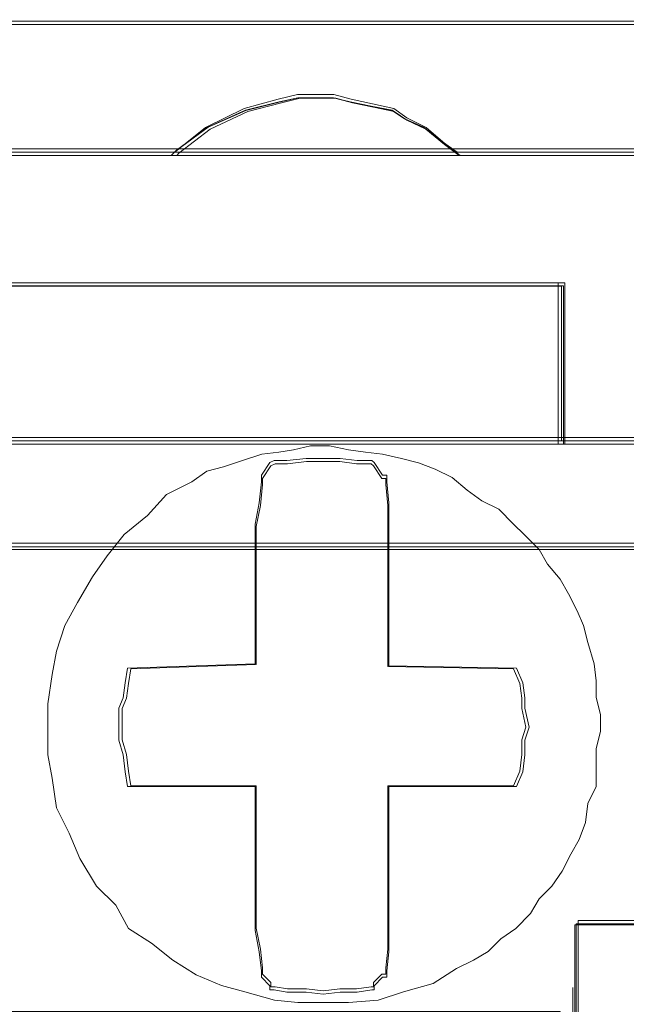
# Model space of a CAD drawing. Header units: millimetres. Extents: x -1290 to 1795, y -4192 to -1311.
# Tile 137 of 256: x 582.83 to 584.22, y -3302.43 to -3300.16. Entities that reach past the tile are written whole.
import ezdxf

# ---------------------------------------------------------------- set-up
doc = ezdxf.new("R2010")
doc.units = ezdxf.units.MM
doc.layers.add('$EL_istn', color=7, linetype='Continuous', lineweight=15)
doc.layers.add('Aparatura', color=7, linetype='Continuous', lineweight=13)
doc.styles.get("Standard").update_dxf_attribs({"font": 'ARIALN.TTF', "width": 0.8})
doc.dimstyles.new('100', dxfattribs={"dimtxt": 15, "dimasz": 10, "dimexe": 1.25, "dimexo": 0.625, "dimtad": 1, "dimdec": 0, "dimtxsty": 'Standard', "dimblk": 'OBLIQUE', "dimcen": 2.5, "dimadec": 0, "dimazin": 0, "dimtfac": 1, "dimtdec": 0, "dimtmove": 0, "dimatfit": 3, "dimldrblk": 'NONE', "dimfxl": 1, "dimarcsym": 0})

# ---------------------------------------------------------------- blocks, each defined once
blk = doc.blocks.new('_Oblique')
at = {"color": 0, "linetype": 'ByBlock', "lineweight": -2}
blk.add_line((-0.5, -0.5), (0.5, 0.5), dxfattribs=at)
blk = doc.blocks.new('*D43')
at = {"layer": '$EL_istn', "color": 0, "linetype": 'Continuous', "lineweight": -2, "ltscale": 0.1}
for p, q in [((605.2914, -3294.7164), (605.2914, -3319.5177)), ((518.0914, -3296.8148), (518.0914, -3319.5177)), ((518.0914, -3318.2677), (605.2914, -3318.2677))]:
    blk.add_line(p, q, dxfattribs=at)
at = {"layer": 'Defpoints', "color": 0}
for p in [(605.2914, -3294.0914), (518.0914, -3296.1898), (605.2914, -3318.2677)]:
    blk.add_point(p, dxfattribs=at)
at = {"layer": '$EL_istn', "color": 0, "linetype": 'ByBlock', "lineweight": -2, "xscale": 5, "yscale": 5, "zscale": 5, "rotation": 180}
blk.add_blockref('_Oblique', (518.0914, -3318.2677), dxfattribs=at)
at = {"layer": '$EL_istn', "color": 0, "linetype": 'ByBlock', "lineweight": -2, "xscale": 5, "yscale": 5, "zscale": 5}
blk.add_blockref('_Oblique', (605.2914, -3318.2677), dxfattribs=at)
at = {"layer": '$EL_istn', "color": 0, "lineweight": 5, "insert": (561.6914, -3313.5581), "char_height": 8, "attachment_point": 5}
blk.add_mtext('436', dxfattribs=at)
blk = doc.blocks.new('_None')

msp = doc.modelspace()

# ---------------------------------------------------------------- linework, layer by layer
at = {"layer": 'Aparatura', "lineweight": 13}
for points in [[(561.7986, -3300.1643), (596.0784, -3300.1643), (561.7986, -3300.1643)], [(583.8417, -3300.4732), (583.8072, -3300.4462), (583.7628, -3300.4084), (583.7185, -3300.3868), (583.6889, -3300.3652), (583.6396, -3300.3544), (583.5903, -3300.3436), (583.5509, -3300.3328), (583.5114, -3300.3328), (583.4671, -3300.3328), (583.4227, -3300.3436), (583.3439, -3300.3652), (583.2551, -3300.4084), (583.1812, -3300.4678), (583.1763, -3300.4732), (583.8417, -3300.4732)], [(583.8072, -3300.4462), (583.7628, -3300.4084), (583.7185, -3300.3868), (583.6889, -3300.3652), (583.6396, -3300.3544), (583.5903, -3300.3436), (583.5509, -3300.3328), (583.5114, -3300.3328), (583.4671, -3300.3328), (583.4227, -3300.3436), (583.3439, -3300.3652), (583.2551, -3300.4084), (583.1812, -3300.4678), (583.1763, -3300.4732), (583.8417, -3300.4732), (583.8072, -3300.4462)], [(583.8072, -3300.4462), (583.7628, -3300.4084), (583.7185, -3300.3868), (583.6889, -3300.3652), (583.6396, -3300.3544), (583.5903, -3300.3436), (583.5509, -3300.3328), (583.5114, -3300.3328), (583.4671, -3300.3328), (583.4227, -3300.3436), (583.3439, -3300.3652), (583.2551, -3300.4084), (583.1812, -3300.4678), (583.1763, -3300.4732), (583.8417, -3300.4732), (583.8072, -3300.4462)], [(583.8072, -3300.4462), (583.7628, -3300.4084), (583.7185, -3300.3868), (583.6889, -3300.3652), (583.6396, -3300.3544), (583.5903, -3300.3436), (583.5509, -3300.3328), (583.5114, -3300.3328), (583.4671, -3300.3328), (583.4227, -3300.3436), (583.3439, -3300.3652), (583.2551, -3300.4084), (583.1812, -3300.4678), (583.1763, -3300.4732), (583.8417, -3300.4732), (583.8072, -3300.4462)], [(583.8072, -3300.4462), (583.7628, -3300.4084), (583.7185, -3300.3868), (583.6889, -3300.3652), (583.6396, -3300.3544), (583.5903, -3300.3436), (583.5509, -3300.3328), (583.5114, -3300.3328), (583.4671, -3300.3328), (583.4227, -3300.3436), (583.3439, -3300.3652), (583.2551, -3300.4084), (583.1812, -3300.4678), (583.1763, -3300.4732), (583.8417, -3300.4732), (583.8072, -3300.4462)], [(583.8004, -3300.4416), (583.7571, -3300.4078), (583.7137, -3300.3885), (583.6848, -3300.3692), (583.6366, -3300.3596), (583.5885, -3300.35), (583.5499, -3300.3403), (583.5114, -3300.3403), (583.468, -3300.3403), (583.4247, -3300.35), (583.3476, -3300.3692), (583.2609, -3300.4078), (583.1886, -3300.4609), (583.1838, -3300.4657), (583.8342, -3300.4657), (583.8004, -3300.4416)], [(583.8004, -3300.4416), (583.7571, -3300.4078), (583.7137, -3300.3885), (583.6848, -3300.3692), (583.6366, -3300.3596), (583.5885, -3300.35), (583.5499, -3300.3403), (583.5114, -3300.3403), (583.468, -3300.3403), (583.4247, -3300.35), (583.3476, -3300.3692), (583.2609, -3300.4078), (583.1886, -3300.4609), (583.1838, -3300.4657), (583.8342, -3300.4657), (583.8004, -3300.4416)], [(561.7986, -3300.4578), (597.2576, -3300.4578), (561.7986, -3300.4578)], [(584.0825, -3300.766), (581.5301, -3300.766), (584.0825, -3300.766)], [(581.5301, -3300.766), (581.5301, -3300.8714), (581.5301, -3300.9869), (581.5301, -3301.1375), (584.0825, -3301.1375), (584.0825, -3300.9869), (584.0825, -3300.8714), (584.0825, -3300.766), (581.5301, -3300.766)], [(581.5301, -3300.766), (581.5301, -3300.8714), (581.5301, -3300.9869), (581.5301, -3301.1375), (584.0825, -3301.1375), (584.0825, -3300.9869), (584.0825, -3300.8714), (584.0825, -3300.766), (581.5301, -3300.766)], [(581.5301, -3300.766), (581.5301, -3300.8714), (581.5301, -3300.9869), (581.5301, -3301.1375), (584.0825, -3301.1375), (584.0825, -3300.9869), (584.0825, -3300.8714), (584.0825, -3300.766), (581.5301, -3300.766)], [(581.5301, -3301.1375), (584.0825, -3301.1375), (584.0825, -3300.9869), (584.0825, -3300.8714), (584.0825, -3300.766), (581.5301, -3300.766), (581.5301, -3300.8714), (581.5301, -3300.9869), (581.5301, -3301.1375)], [(584.0825, -3300.766), (583.7539, -3300.766), (584.0825, -3300.766)], [(584.0671, -3300.8824), (584.0671, -3300.766), (584.0671, -3300.8824)], [(581.5376, -3300.7736), (581.5376, -3300.8747), (581.5376, -3300.9855), (581.5376, -3301.13), (584.075, -3301.13), (584.075, -3300.9855), (584.075, -3300.8747), (584.075, -3300.7736), (581.5376, -3300.7736)], [(581.5376, -3301.13), (584.075, -3301.13), (584.075, -3300.9855), (584.075, -3300.8747), (584.075, -3300.7736), (581.5376, -3300.7736), (581.5376, -3300.8747), (581.5376, -3300.9855), (581.5376, -3301.13)], [(584.0671, -3300.9931), (584.0671, -3300.867), (584.0671, -3300.9931)], [(584.0671, -3301.1375), (584.0671, -3300.9776), (584.0671, -3301.1375)], [(582.9656, -3302.091), (582.9412, -3302.0325), (582.912, -3301.9741), (582.9022, -3301.9059), (582.8925, -3301.8523), (582.8925, -3301.789), (582.8925, -3301.7354), (582.9022, -3301.6672), (582.912, -3301.6136), (582.9314, -3301.5551), (582.9607, -3301.5016), (582.9948, -3301.4431), (583.0289, -3301.3944), (583.0679, -3301.3457), (583.1215, -3301.3018), (583.1653, -3301.2531), (583.2238, -3301.2239), (583.2579, -3301.1996), (583.2969, -3301.1898), (583.3407, -3301.1752), (583.3846, -3301.1606), (583.4236, -3301.1557), (583.4577, -3301.1508), (583.4967, -3301.1411), (583.5405, -3301.1411), (583.5844, -3301.1508), (583.6233, -3301.1557), (583.6623, -3301.1606), (583.7062, -3301.1703), (583.7451, -3301.1801), (583.7841, -3301.1947), (583.8231, -3301.2142), (583.8572, -3301.2434), (583.8913, -3301.2677), (583.9303, -3301.2872), (583.9644, -3301.3213), (583.9888, -3301.3457), (584.0229, -3301.3798), (584.0424, -3301.4139), (584.0716, -3301.448), (584.0911, -3301.4821), (584.1106, -3301.521), (584.1252, -3301.5551), (584.1349, -3301.5941), (584.1496, -3301.6428), (584.1544, -3301.6818), (584.1544, -3301.7208), (584.1642, -3301.7597), (584.1642, -3301.7987), (584.1544, -3301.8377), (584.1544, -3301.8864), (584.1544, -3301.9254), (584.1349, -3301.9643), (584.1301, -3302.0082), (584.1155, -3302.0471), (584.096, -3302.0812), (584.0765, -3302.1202), (584.0521, -3302.1543), (584.0229, -3302.1835), (584.0034, -3302.2176), (583.9693, -3302.2517), (583.9352, -3302.2761), (583.9059, -3302.3053), (583.8718, -3302.3248), (583.8329, -3302.3443), (583.7793, -3302.3784), (583.711, -3302.3979), (583.6526, -3302.4173), (583.5844, -3302.4222), (583.5308, -3302.4222), (583.4674, -3302.4222), (583.4138, -3302.4173), (583.3456, -3302.3979), (583.292, -3302.3832), (583.2335, -3302.3589), (583.1799, -3302.3248), (583.1312, -3302.2858), (583.0776, -3302.2517), (583.0484, -3302.1981), (583.0045, -3302.1543), (582.9656, -3302.091)], [(582.9656, -3302.091), (582.9412, -3302.0325), (582.912, -3301.9741), (582.9022, -3301.9059), (582.8925, -3301.8523), (582.8925, -3301.789), (582.8925, -3301.7354), (582.9022, -3301.6672), (582.912, -3301.6136), (582.9314, -3301.5551), (582.9607, -3301.5016), (582.9948, -3301.4431), (583.0289, -3301.3944), (583.0679, -3301.3457), (583.1215, -3301.3018), (583.1653, -3301.2531), (583.2238, -3301.2239), (583.2579, -3301.1996), (583.2969, -3301.1898), (583.3407, -3301.1752), (583.3846, -3301.1606), (583.4236, -3301.1557), (583.4577, -3301.1508), (583.4967, -3301.1411), (583.5405, -3301.1411), (583.5844, -3301.1508), (583.6233, -3301.1557), (583.6623, -3301.1606), (583.7062, -3301.1703), (583.7451, -3301.1801), (583.7841, -3301.1947), (583.8231, -3301.2142), (583.8572, -3301.2434), (583.8913, -3301.2677), (583.9303, -3301.2872), (583.9644, -3301.3213), (583.9888, -3301.3457), (584.0229, -3301.3798), (584.0424, -3301.4139), (584.0716, -3301.448), (584.0911, -3301.4821), (584.1106, -3301.521), (584.1252, -3301.5551), (584.1349, -3301.5941), (584.1496, -3301.6428), (584.1544, -3301.6818), (584.1544, -3301.7208), (584.1642, -3301.7597), (584.1642, -3301.7987), (584.1544, -3301.8377), (584.1544, -3301.8864), (584.1544, -3301.9254), (584.1349, -3301.9643), (584.1301, -3302.0082), (584.1155, -3302.0471), (584.096, -3302.0812), (584.0765, -3302.1202), (584.0521, -3302.1543), (584.0229, -3302.1835), (584.0034, -3302.2176), (583.9693, -3302.2517), (583.9352, -3302.2761), (583.9059, -3302.3053), (583.8718, -3302.3248), (583.8329, -3302.3443), (583.7793, -3302.3784), (583.711, -3302.3979), (583.6526, -3302.4173), (583.5844, -3302.4222), (583.5308, -3302.4222), (583.4674, -3302.4222), (583.4138, -3302.4173), (583.3456, -3302.3979), (583.292, -3302.3832), (583.2335, -3302.3589), (583.1799, -3302.3248), (583.1312, -3302.2858), (583.0776, -3302.2517), (583.0484, -3302.1981), (583.0045, -3302.1543), (582.9656, -3302.091)], [(584.1544, -3301.8864), (584.1544, -3301.9254), (584.1349, -3301.9643), (584.1301, -3302.0082), (584.1155, -3302.0471), (584.096, -3302.0812), (584.0765, -3302.1202), (584.0521, -3302.1543), (584.0229, -3302.1835), (584.0034, -3302.2176), (583.9693, -3302.2517), (583.9352, -3302.2761), (583.9059, -3302.3053), (583.8718, -3302.3248), (583.8329, -3302.3443), (583.7793, -3302.3784), (583.711, -3302.3979), (583.6526, -3302.4173), (583.5844, -3302.4222), (583.5308, -3302.4222), (583.4674, -3302.4222), (583.4138, -3302.4173), (583.3456, -3302.3979), (583.292, -3302.3832), (583.2335, -3302.3589), (583.1799, -3302.3248), (583.1312, -3302.2858), (583.0776, -3302.2517), (583.0484, -3302.1981), (583.0045, -3302.1543), (582.9656, -3302.091), (582.9412, -3302.0325), (582.912, -3301.9741), (582.9022, -3301.9059), (582.8925, -3301.8523), (582.8925, -3301.789), (582.8925, -3301.7354), (582.9022, -3301.6672), (582.912, -3301.6136), (582.9314, -3301.5551), (582.9607, -3301.5016), (582.9948, -3301.4431), (583.0289, -3301.3944), (583.0679, -3301.3457), (583.1215, -3301.3018), (583.1653, -3301.2531), (583.2238, -3301.2239), (583.2579, -3301.1996), (583.2969, -3301.1898), (583.3407, -3301.1752), (583.3846, -3301.1606), (583.4236, -3301.1557), (583.4577, -3301.1508), (583.4967, -3301.1411), (583.5405, -3301.1411), (583.5844, -3301.1508), (583.6233, -3301.1557), (583.6623, -3301.1606), (583.7062, -3301.1703), (583.7451, -3301.1801), (583.7841, -3301.1947), (583.8231, -3301.2142), (583.8572, -3301.2434), (583.8913, -3301.2677), (583.9303, -3301.2872), (583.9644, -3301.3213), (583.9888, -3301.3457), (584.0229, -3301.3798), (584.0424, -3301.4139), (584.0716, -3301.448), (584.0911, -3301.4821), (584.1106, -3301.521), (584.1252, -3301.5551), (584.1349, -3301.5941), (584.1496, -3301.6428), (584.1544, -3301.6818), (584.1544, -3301.7208), (584.1642, -3301.7597), (584.1642, -3301.7987), (584.1544, -3301.8377), (584.1544, -3301.8864)], [(584.1544, -3301.8864), (584.1544, -3301.9254), (584.1349, -3301.9643), (584.1301, -3302.0082), (584.1155, -3302.0471), (584.096, -3302.0812), (584.0765, -3302.1202), (584.0521, -3302.1543), (584.0229, -3302.1835), (584.0034, -3302.2176), (583.9693, -3302.2517), (583.9352, -3302.2761), (583.9059, -3302.3053), (583.8718, -3302.3248), (583.8329, -3302.3443), (583.7793, -3302.3784), (583.711, -3302.3979), (583.6526, -3302.4173), (583.5844, -3302.4222), (583.5308, -3302.4222), (583.4674, -3302.4222), (583.4138, -3302.4173), (583.3456, -3302.3979), (583.292, -3302.3832), (583.2335, -3302.3589), (583.1799, -3302.3248), (583.1312, -3302.2858), (583.0776, -3302.2517), (583.0484, -3302.1981), (583.0045, -3302.1543), (582.9656, -3302.091), (582.9412, -3302.0325), (582.912, -3301.9741), (582.9022, -3301.9059), (582.8925, -3301.8523), (582.8925, -3301.789), (582.8925, -3301.7354), (582.9022, -3301.6672), (582.912, -3301.6136), (582.9314, -3301.5551), (582.9607, -3301.5016), (582.9948, -3301.4431), (583.0289, -3301.3944), (583.0679, -3301.3457), (583.1215, -3301.3018), (583.1653, -3301.2531), (583.2238, -3301.2239), (583.2579, -3301.1996), (583.2969, -3301.1898), (583.3407, -3301.1752), (583.3846, -3301.1606), (583.4236, -3301.1557), (583.4577, -3301.1508), (583.4967, -3301.1411), (583.5405, -3301.1411), (583.5844, -3301.1508), (583.6233, -3301.1557), (583.6623, -3301.1606), (583.7062, -3301.1703), (583.7451, -3301.1801), (583.7841, -3301.1947), (583.8231, -3301.2142), (583.8572, -3301.2434), (583.8913, -3301.2677), (583.9303, -3301.2872), (583.9644, -3301.3213), (583.9888, -3301.3457), (584.0229, -3301.3798), (584.0424, -3301.4139), (584.0716, -3301.448), (584.0911, -3301.4821), (584.1106, -3301.521), (584.1252, -3301.5551), (584.1349, -3301.5941), (584.1496, -3301.6428), (584.1544, -3301.6818), (584.1544, -3301.7208), (584.1642, -3301.7597), (584.1642, -3301.7987), (584.1544, -3301.8377), (584.1544, -3301.8864)], [(584.1155, -3302.0471), (584.1301, -3302.0082), (584.1349, -3301.9643), (584.1544, -3301.9254), (584.1544, -3301.8864), (584.1544, -3301.8377), (584.1642, -3301.7987), (584.1642, -3301.7597), (584.1544, -3301.7208), (584.1544, -3301.6818), (584.1496, -3301.6428), (584.1349, -3301.5941), (584.1252, -3301.5551), (584.1106, -3301.521), (584.0911, -3301.4821), (584.0716, -3301.448), (584.0424, -3301.4139), (584.0229, -3301.3798), (583.9888, -3301.3457), (583.9644, -3301.3213), (583.9303, -3301.2872), (583.8913, -3301.2677), (583.8572, -3301.2434), (583.8231, -3301.2142), (583.7841, -3301.1947), (583.7451, -3301.1801), (583.7062, -3301.1703), (583.6623, -3301.1606), (583.6233, -3301.1557), (583.5844, -3301.1508), (583.5405, -3301.1411), (583.4967, -3301.1411), (583.4577, -3301.1508), (583.4236, -3301.1557), (583.3846, -3301.1606), (583.3407, -3301.1752), (583.2969, -3301.1898), (583.2579, -3301.1996), (583.2238, -3301.2239), (583.1653, -3301.2531), (583.1215, -3301.3018), (583.0679, -3301.3457), (583.0289, -3301.3944), (582.9948, -3301.4431), (582.9607, -3301.5016), (582.9314, -3301.5551), (582.912, -3301.6136), (582.9022, -3301.6672), (582.8925, -3301.7354), (582.8925, -3301.789), (582.8925, -3301.8523), (582.9022, -3301.9059), (582.912, -3301.9741), (582.9412, -3302.0325), (582.9656, -3302.091), (583.0045, -3302.1543), (583.0484, -3302.1981), (583.0776, -3302.2517), (583.1312, -3302.2858), (583.1799, -3302.3248), (583.2335, -3302.3589), (583.292, -3302.3832), (583.3456, -3302.3979), (583.4138, -3302.4173), (583.4674, -3302.4222), (583.5308, -3302.4222), (583.5844, -3302.4222), (583.6526, -3302.4173), (583.711, -3302.3979), (583.7793, -3302.3784), (583.8329, -3302.3443), (583.8718, -3302.3248), (583.9059, -3302.3053), (583.9352, -3302.2761), (583.9693, -3302.2517), (584.0034, -3302.2176), (584.0229, -3302.1835), (584.0521, -3302.1543), (584.0765, -3302.1202), (584.096, -3302.0812), (584.1155, -3302.0471)], [(584.1155, -3302.0471), (584.1301, -3302.0082), (584.1349, -3301.9643), (584.1544, -3301.9254), (584.1544, -3301.8864), (584.1544, -3301.8377), (584.1642, -3301.7987), (584.1642, -3301.7597), (584.1544, -3301.7208), (584.1544, -3301.6818), (584.1496, -3301.6428), (584.1349, -3301.5941), (584.1252, -3301.5551), (584.1106, -3301.521), (584.0911, -3301.4821), (584.0716, -3301.448), (584.0424, -3301.4139), (584.0229, -3301.3798), (583.9888, -3301.3457), (583.9644, -3301.3213), (583.9303, -3301.2872), (583.8913, -3301.2677), (583.8572, -3301.2434), (583.8231, -3301.2142), (583.7841, -3301.1947), (583.7451, -3301.1801), (583.7062, -3301.1703), (583.6623, -3301.1606), (583.6233, -3301.1557), (583.5844, -3301.1508), (583.5405, -3301.1411), (583.4967, -3301.1411), (583.4577, -3301.1508), (583.4236, -3301.1557), (583.3846, -3301.1606), (583.3407, -3301.1752), (583.2969, -3301.1898), (583.2579, -3301.1996), (583.2238, -3301.2239), (583.1653, -3301.2531), (583.1215, -3301.3018), (583.0679, -3301.3457), (583.0289, -3301.3944), (582.9948, -3301.4431), (582.9607, -3301.5016), (582.9314, -3301.5551), (582.912, -3301.6136), (582.9022, -3301.6672), (582.8925, -3301.7354), (582.8925, -3301.789), (582.8925, -3301.8523), (582.9022, -3301.9059), (582.912, -3301.9741), (582.9412, -3302.0325), (582.9656, -3302.091), (583.0045, -3302.1543), (583.0484, -3302.1981), (583.0776, -3302.2517), (583.1312, -3302.2858), (583.1799, -3302.3248), (583.2335, -3302.3589), (583.292, -3302.3832), (583.3456, -3302.3979), (583.4138, -3302.4173), (583.4674, -3302.4222), (583.5308, -3302.4222), (583.5844, -3302.4222), (583.6526, -3302.4173), (583.711, -3302.3979), (583.7793, -3302.3784), (583.8329, -3302.3443), (583.8718, -3302.3248), (583.9059, -3302.3053), (583.9352, -3302.2761), (583.9693, -3302.2517), (584.0034, -3302.2176), (584.0229, -3302.1835), (584.0521, -3302.1543), (584.0765, -3302.1202), (584.096, -3302.0812), (584.1155, -3302.0471)], [(583.0776, -3302.2517), (583.0484, -3302.1981), (583.0045, -3302.1543), (582.9656, -3302.091), (582.9412, -3302.0325), (582.912, -3301.9741), (582.9022, -3301.9059), (582.8925, -3301.8523), (582.8925, -3301.789), (582.8925, -3301.7354), (582.9022, -3301.6672), (582.912, -3301.6136), (582.9314, -3301.5551), (582.9607, -3301.5016), (582.9948, -3301.4431), (583.0289, -3301.3944), (583.0679, -3301.3457), (583.1215, -3301.3018), (583.1653, -3301.2531), (583.2238, -3301.2239), (583.2579, -3301.1996), (583.2969, -3301.1898), (583.3407, -3301.1752), (583.3846, -3301.1606), (583.4236, -3301.1557), (583.4577, -3301.1508), (583.4967, -3301.1411), (583.5405, -3301.1411), (583.5844, -3301.1508), (583.6233, -3301.1557), (583.6623, -3301.1606), (583.7062, -3301.1703), (583.7451, -3301.1801), (583.7841, -3301.1947), (583.8231, -3301.2142), (583.8572, -3301.2434), (583.8913, -3301.2677), (583.9303, -3301.2872), (583.9644, -3301.3213), (583.9888, -3301.3457), (584.0229, -3301.3798), (584.0424, -3301.4139), (584.0716, -3301.448), (584.0911, -3301.4821), (584.1106, -3301.521), (584.1252, -3301.5551), (584.1349, -3301.5941), (584.1496, -3301.6428), (584.1544, -3301.6818), (584.1544, -3301.7208), (584.1642, -3301.7597), (584.1642, -3301.7987), (584.1544, -3301.8377), (584.1544, -3301.8864), (584.1544, -3301.9254), (584.1349, -3301.9643), (584.1301, -3302.0082), (584.1155, -3302.0471), (584.096, -3302.0812), (584.0765, -3302.1202), (584.0521, -3302.1543), (584.0229, -3302.1835), (584.0034, -3302.2176), (583.9693, -3302.2517), (583.9352, -3302.2761), (583.9059, -3302.3053), (583.8718, -3302.3248), (583.8329, -3302.3443), (583.7793, -3302.3784), (583.711, -3302.3979), (583.6526, -3302.4173), (583.5844, -3302.4222), (583.5308, -3302.4222), (583.4674, -3302.4222), (583.4138, -3302.4173), (583.3456, -3302.3979), (583.292, -3302.3832), (583.2335, -3302.3589), (583.1799, -3302.3248), (583.1312, -3302.2858), (583.0776, -3302.2517)], [(583.0705, -3301.6868), (583.0657, -3301.7209), (583.0559, -3301.7453), (583.0559, -3301.7891), (583.0559, -3301.8184), (583.0657, -3301.8525), (583.0705, -3301.8915), (583.0754, -3301.9256), (583.3691, -3301.9256), (583.3691, -3302.257), (583.3789, -3302.3057), (583.3838, -3302.3496), (583.3838, -3302.3642), (583.3838, -3302.3642), (583.4033, -3302.3837), (583.4033, -3302.3934), (583.4131, -3302.3934), (583.4425, -3302.3983), (583.4865, -3302.3983), (583.5257, -3302.4032), (583.5649, -3302.3983), (583.604, -3302.3983), (583.6383, -3302.3934), (583.6432, -3302.3934), (583.6432, -3302.3837), (583.6627, -3302.3642), (583.6725, -3302.3642), (583.6725, -3302.3496), (583.6774, -3302.3057), (583.6774, -3302.257), (583.6774, -3301.9256), (583.9711, -3301.9256), (583.9857, -3301.8915), (583.9906, -3301.8525), (583.9906, -3301.8184), (584.0004, -3301.7891), (583.9906, -3301.7453), (583.9906, -3301.7209), (583.9857, -3301.6868), (583.9711, -3301.6527), (583.6774, -3301.6478), (583.6774, -3301.3213), (583.6774, -3301.2725), (583.6725, -3301.2238), (583.6725, -3301.2092), (583.6627, -3301.2092), (583.6432, -3301.1799), (583.6383, -3301.1751), (583.604, -3301.1751), (583.5649, -3301.1702), (583.5257, -3301.1702), (583.4865, -3301.1702), (583.4425, -3301.1751), (583.4131, -3301.1751), (583.4033, -3301.1799), (583.3838, -3301.2092), (583.3838, -3301.2092), (583.3838, -3301.2238), (583.3789, -3301.2725), (583.3691, -3301.3213), (583.3691, -3301.6429), (583.0754, -3301.6527), (583.0705, -3301.6868)], [(583.0754, -3301.9256), (583.3691, -3301.9256), (583.3691, -3302.257), (583.3789, -3302.3057), (583.3838, -3302.3496), (583.3838, -3302.3642), (583.3838, -3302.3642), (583.4033, -3302.3837), (583.4033, -3302.3934), (583.4131, -3302.3934), (583.4425, -3302.3983), (583.4865, -3302.3983), (583.5257, -3302.4032), (583.5649, -3302.3983), (583.604, -3302.3983), (583.6383, -3302.3934), (583.6432, -3302.3934), (583.6432, -3302.3837), (583.6627, -3302.3642), (583.6725, -3302.3642), (583.6725, -3302.3496), (583.6774, -3302.3057), (583.6774, -3302.257), (583.6774, -3301.9256), (583.9711, -3301.9256), (583.9857, -3301.8915), (583.9906, -3301.8525), (583.9906, -3301.8184), (584.0004, -3301.7891), (583.9906, -3301.7453), (583.9906, -3301.7209), (583.9857, -3301.6868), (583.9711, -3301.6527), (583.6774, -3301.6478), (583.6774, -3301.3213), (583.6774, -3301.2725), (583.6725, -3301.2238), (583.6725, -3301.2092), (583.6627, -3301.2092), (583.6432, -3301.1799), (583.6383, -3301.1751), (583.604, -3301.1751), (583.5649, -3301.1702), (583.5257, -3301.1702), (583.4865, -3301.1702), (583.4425, -3301.1751), (583.4131, -3301.1751), (583.4033, -3301.1799), (583.3838, -3301.2092), (583.3838, -3301.2092), (583.3838, -3301.2238), (583.3789, -3301.2725), (583.3691, -3301.3213), (583.3691, -3301.6429), (583.0754, -3301.6527), (583.0705, -3301.6868), (583.0657, -3301.7209), (583.0559, -3301.7453), (583.0559, -3301.7891), (583.0559, -3301.8184), (583.0657, -3301.8525), (583.0705, -3301.8915), (583.0754, -3301.9256)], [(583.0754, -3301.9256), (583.3691, -3301.9256), (583.3691, -3302.257), (583.3789, -3302.3057), (583.3838, -3302.3496), (583.3838, -3302.3642), (583.3838, -3302.3642), (583.4033, -3302.3837), (583.4033, -3302.3934), (583.4131, -3302.3934), (583.4425, -3302.3983), (583.4865, -3302.3983), (583.5257, -3302.4032), (583.5649, -3302.3983), (583.604, -3302.3983), (583.6383, -3302.3934), (583.6432, -3302.3934), (583.6432, -3302.3837), (583.6627, -3302.3642), (583.6725, -3302.3642), (583.6725, -3302.3496), (583.6774, -3302.3057), (583.6774, -3302.257), (583.6774, -3301.9256), (583.9711, -3301.9256), (583.9857, -3301.8915), (583.9906, -3301.8525), (583.9906, -3301.8184), (584.0004, -3301.7891), (583.9906, -3301.7453), (583.9906, -3301.7209), (583.9857, -3301.6868), (583.9711, -3301.6527), (583.6774, -3301.6478), (583.6774, -3301.3213), (583.6774, -3301.2725), (583.6725, -3301.2238), (583.6725, -3301.2092), (583.6627, -3301.2092), (583.6432, -3301.1799), (583.6383, -3301.1751), (583.604, -3301.1751), (583.5649, -3301.1702), (583.5257, -3301.1702), (583.4865, -3301.1702), (583.4425, -3301.1751), (583.4131, -3301.1751), (583.4033, -3301.1799), (583.3838, -3301.2092), (583.3838, -3301.2092), (583.3838, -3301.2238), (583.3789, -3301.2725), (583.3691, -3301.3213), (583.3691, -3301.6429), (583.0754, -3301.6527), (583.0705, -3301.6868), (583.0657, -3301.7209), (583.0559, -3301.7453), (583.0559, -3301.7891), (583.0559, -3301.8184), (583.0657, -3301.8525), (583.0705, -3301.8915), (583.0754, -3301.9256)], [(583.6774, -3301.9256), (583.6774, -3302.257), (583.6774, -3302.3057), (583.6725, -3302.3496), (583.6725, -3302.3642), (583.6627, -3302.3642), (583.6432, -3302.3837), (583.6432, -3302.3934), (583.6383, -3302.3934), (583.604, -3302.3983), (583.5649, -3302.3983), (583.5257, -3302.4032), (583.4865, -3302.3983), (583.4425, -3302.3983), (583.4131, -3302.3934), (583.4033, -3302.3934), (583.4033, -3302.3837), (583.3838, -3302.3642), (583.3838, -3302.3642), (583.3838, -3302.3496), (583.3789, -3302.3057), (583.3691, -3302.257), (583.3691, -3301.9256), (583.0754, -3301.9256), (583.0705, -3301.8915), (583.0657, -3301.8525), (583.0559, -3301.8184), (583.0559, -3301.7891), (583.0559, -3301.7453), (583.0657, -3301.7209), (583.0705, -3301.6868), (583.0754, -3301.6527), (583.3691, -3301.6429), (583.3691, -3301.3213), (583.3789, -3301.2725), (583.3838, -3301.2238), (583.3838, -3301.2092), (583.3838, -3301.2092), (583.4033, -3301.1799), (583.4131, -3301.1751), (583.4425, -3301.1751), (583.4865, -3301.1702), (583.5257, -3301.1702), (583.5649, -3301.1702), (583.604, -3301.1751), (583.6383, -3301.1751), (583.6432, -3301.1799), (583.6627, -3301.2092), (583.6725, -3301.2092), (583.6725, -3301.2238), (583.6774, -3301.2725), (583.6774, -3301.3213), (583.6774, -3301.6478), (583.9711, -3301.6527), (583.9857, -3301.6868), (583.9906, -3301.7209), (583.9906, -3301.7453), (584.0004, -3301.7891), (583.9906, -3301.8184), (583.9906, -3301.8525), (583.9857, -3301.8915), (583.9711, -3301.9256), (583.6774, -3301.9256)], [(583.6774, -3301.9256), (583.6774, -3302.257), (583.6774, -3302.3057), (583.6725, -3302.3496), (583.6725, -3302.3642), (583.6627, -3302.3642), (583.6432, -3302.3837), (583.6432, -3302.3934), (583.6383, -3302.3934), (583.604, -3302.3983), (583.5649, -3302.3983), (583.5257, -3302.4032), (583.4865, -3302.3983), (583.4425, -3302.3983), (583.4131, -3302.3934), (583.4033, -3302.3934), (583.4033, -3302.3837), (583.3838, -3302.3642), (583.3838, -3302.3642), (583.3838, -3302.3496), (583.3789, -3302.3057), (583.3691, -3302.257), (583.3691, -3301.9256), (583.0754, -3301.9256), (583.0705, -3301.8915), (583.0657, -3301.8525), (583.0559, -3301.8184), (583.0559, -3301.7891), (583.0559, -3301.7453), (583.0657, -3301.7209), (583.0705, -3301.6868), (583.0754, -3301.6527), (583.3691, -3301.6429), (583.3691, -3301.3213), (583.3789, -3301.2725), (583.3838, -3301.2238), (583.3838, -3301.2092), (583.3838, -3301.2092), (583.4033, -3301.1799), (583.4131, -3301.1751), (583.4425, -3301.1751), (583.4865, -3301.1702), (583.5257, -3301.1702), (583.5649, -3301.1702), (583.604, -3301.1751), (583.6383, -3301.1751), (583.6432, -3301.1799), (583.6627, -3301.2092), (583.6725, -3301.2092), (583.6725, -3301.2238), (583.6774, -3301.2725), (583.6774, -3301.3213), (583.6774, -3301.6478), (583.9711, -3301.6527), (583.9857, -3301.6868), (583.9906, -3301.7209), (583.9906, -3301.7453), (584.0004, -3301.7891), (583.9906, -3301.8184), (583.9906, -3301.8525), (583.9857, -3301.8915), (583.9711, -3301.9256), (583.6774, -3301.9256)], [(583.083, -3301.9239), (583.3719, -3301.9239), (583.3719, -3302.2512), (583.3815, -3302.2994), (583.3863, -3302.3427), (583.3863, -3302.3571), (583.3863, -3302.3571), (583.4056, -3302.3764), (583.4056, -3302.386), (583.4152, -3302.386), (583.4441, -3302.3908), (583.4874, -3302.3908), (583.5259, -3302.3956), (583.5644, -3302.3908), (583.6029, -3302.3908), (583.6366, -3302.386), (583.6415, -3302.386), (583.6415, -3302.3764), (583.6607, -3302.3571), (583.6703, -3302.3571), (583.6703, -3302.3427), (583.6752, -3302.2994), (583.6752, -3302.2512), (583.6752, -3301.9239), (583.964, -3301.9239), (583.9785, -3301.8902), (583.9833, -3301.8517), (583.9833, -3301.818), (583.9929, -3301.7891), (583.9833, -3301.7458), (583.9833, -3301.7217), (583.9785, -3301.688), (583.964, -3301.6543), (583.6752, -3301.6495), (583.6752, -3301.327), (583.6752, -3301.2788), (583.6703, -3301.2307), (583.6703, -3301.2163), (583.6607, -3301.2163), (583.6415, -3301.1874), (583.6366, -3301.1826), (583.6029, -3301.1826), (583.5644, -3301.1777), (583.5259, -3301.1777), (583.4874, -3301.1777), (583.4441, -3301.1826), (583.4152, -3301.1826), (583.4056, -3301.1874), (583.3863, -3301.2163), (583.3863, -3301.2163), (583.3863, -3301.2307), (583.3815, -3301.2788), (583.3719, -3301.327), (583.3719, -3301.6447), (583.083, -3301.6543), (583.0782, -3301.688), (583.0734, -3301.7217), (583.0637, -3301.7458), (583.0637, -3301.7891), (583.0637, -3301.818), (583.0734, -3301.8517), (583.0782, -3301.8902), (583.083, -3301.9239)], [(585.4968, -3301.3656), (585.4914, -3301.3656), (561.6131, -3301.3656), (546.7402, -3301.3656), (541.265, -3301.3656), (538.8793, -3301.3656), (538.1539, -3301.3656), (537.8584, -3301.3656), (537.7724, -3301.3656), (537.7402, -3301.3656), (537.7294, -3301.3656), (537.724, -3301.3656), (585.4968, -3301.3656)], [(584.1008, -3302.8073), (584.1008, -3302.3877), (584.1008, -3302.8073)]]:
    msp.add_lwpolyline(points, close=True, dxfattribs=at)
for points in [[(596.0705, -3300.1718), (561.8063, -3300.1718)], [(596.0705, -3300.1718), (561.8063, -3300.1718)], [(596.0784, -3300.1643), (561.8065, -3300.1643)], [(596.0784, -3300.1643), (561.8065, -3300.1643)], [(596.0784, -3300.1643), (561.8065, -3300.1643)], [(596.0784, -3300.1643), (561.8065, -3300.1643)], [(582.4331, -3300.4657), (583.1841, -3300.4657), (583.1889, -3300.4609), (583.2611, -3300.4079), (583.3478, -3300.3693), (583.4248, -3300.3501), (583.4681, -3300.3404), (583.5114, -3300.3404), (583.5499, -3300.3404), (583.5884, -3300.3501), (583.6366, -3300.3597), (583.6847, -3300.3693), (583.7136, -3300.3886), (583.7569, -3300.4079), (583.8003, -3300.4416), (583.8339, -3300.4657), (584.5753, -3300.4657)], [(582.4331, -3300.4657), (583.1841, -3300.4657), (583.1889, -3300.4609), (583.2611, -3300.4079), (583.3478, -3300.3693), (583.4248, -3300.3501), (583.4681, -3300.3404), (583.5114, -3300.3404), (583.5499, -3300.3404), (583.5884, -3300.3501), (583.6366, -3300.3597), (583.6847, -3300.3693), (583.7136, -3300.3886), (583.7569, -3300.4079), (583.8003, -3300.4416), (583.8339, -3300.4657), (584.5753, -3300.4657)], [(582.438, -3300.4732), (583.1891, -3300.4732), (583.1939, -3300.4682), (583.2661, -3300.4125), (583.3528, -3300.3719), (583.4298, -3300.3517), (583.4732, -3300.3415), (583.5165, -3300.3415), (583.555, -3300.3415), (583.5935, -3300.3517), (583.6417, -3300.3618), (583.6898, -3300.3719), (583.7187, -3300.3922), (583.762, -3300.4125), (583.8054, -3300.4479), (583.8391, -3300.4732), (584.5806, -3300.4732)], [(582.438, -3300.4732), (583.1891, -3300.4732), (583.1939, -3300.4682), (583.2661, -3300.4125), (583.3528, -3300.3719), (583.4298, -3300.3517), (583.4732, -3300.3415), (583.5165, -3300.3415), (583.555, -3300.3415), (583.5935, -3300.3517), (583.6417, -3300.3618), (583.6898, -3300.3719), (583.7187, -3300.3922), (583.762, -3300.4125), (583.8054, -3300.4479), (583.8391, -3300.4732), (584.5806, -3300.4732)], [(582.438, -3300.4732), (583.1891, -3300.4732), (583.1939, -3300.4682), (583.2661, -3300.4125), (583.3528, -3300.3719), (583.4298, -3300.3517), (583.4732, -3300.3415), (583.5165, -3300.3415), (583.555, -3300.3415), (583.5935, -3300.3517), (583.6417, -3300.3618), (583.6898, -3300.3719), (583.7187, -3300.3922), (583.762, -3300.4125), (583.8054, -3300.4479), (583.8391, -3300.4732), (584.5806, -3300.4732)], [(582.438, -3300.4732), (583.1891, -3300.4732), (583.1939, -3300.4682), (583.2661, -3300.4125), (583.3528, -3300.3719), (583.4298, -3300.3517), (583.4732, -3300.3415), (583.5165, -3300.3415), (583.555, -3300.3415), (583.5935, -3300.3517), (583.6417, -3300.3618), (583.6898, -3300.3719), (583.7187, -3300.3922), (583.762, -3300.4125), (583.8054, -3300.4479), (583.8391, -3300.4732), (584.5806, -3300.4732)], [(590.1835, -3300.4653), (589.4422, -3300.4653), (588.7779, -3300.4653), (588.0366, -3300.4653), (587.3771, -3300.4653), (586.6358, -3300.4653), (585.9811, -3300.4653), (585.2398, -3300.4653), (584.5755, -3300.4653), (583.8342, -3300.4653), (583.1843, -3300.4653), (582.4334, -3300.4653), (581.7787, -3300.4653), (581.0374, -3300.4653), (580.3827, -3300.4653), (579.6366, -3300.4653), (578.9771, -3300.4653), (578.2358, -3300.4653)], [(590.1835, -3300.4653), (589.4422, -3300.4653), (588.7779, -3300.4653), (588.0366, -3300.4653), (587.3771, -3300.4653), (586.6358, -3300.4653), (585.9811, -3300.4653), (585.2398, -3300.4653), (584.5755, -3300.4653), (583.8342, -3300.4653), (583.1843, -3300.4653), (582.4334, -3300.4653), (581.7787, -3300.4653), (581.0374, -3300.4653), (580.3827, -3300.4653), (579.6366, -3300.4653), (578.9771, -3300.4653), (578.2358, -3300.4653)], [(590.1835, -3300.4653), (589.4422, -3300.4653), (588.7779, -3300.4653), (588.0366, -3300.4653), (587.3771, -3300.4653), (586.6358, -3300.4653), (585.9811, -3300.4653), (585.2398, -3300.4653), (584.5755, -3300.4653), (583.8342, -3300.4653), (583.1843, -3300.4653), (582.4334, -3300.4653), (581.7787, -3300.4653), (581.0374, -3300.4653), (580.3827, -3300.4653), (579.6366, -3300.4653), (578.9771, -3300.4653), (578.2358, -3300.4653)], [(590.1895, -3300.4578), (589.4481, -3300.4578), (588.7836, -3300.4578), (588.0422, -3300.4578), (587.3825, -3300.4578), (586.6411, -3300.4578), (585.9862, -3300.4578), (585.2448, -3300.4578), (584.5803, -3300.4578), (583.8389, -3300.4578), (583.1889, -3300.4578), (582.4378, -3300.4578), (581.783, -3300.4578), (581.0415, -3300.4578), (580.3867, -3300.4578), (579.6404, -3300.4578), (578.9808, -3300.4578), (578.2393, -3300.4578)], [(590.1895, -3300.4578), (589.4481, -3300.4578), (588.7836, -3300.4578), (588.0422, -3300.4578), (587.3825, -3300.4578), (586.6411, -3300.4578), (585.9862, -3300.4578), (585.2448, -3300.4578), (584.5803, -3300.4578), (583.8389, -3300.4578), (583.1889, -3300.4578), (582.4378, -3300.4578), (581.783, -3300.4578), (581.0415, -3300.4578), (580.3867, -3300.4578), (579.6404, -3300.4578), (578.9808, -3300.4578), (578.2393, -3300.4578)], [(590.1895, -3300.4578), (589.4481, -3300.4578), (588.7836, -3300.4578), (588.0422, -3300.4578), (587.3825, -3300.4578), (586.6411, -3300.4578), (585.9862, -3300.4578), (585.2448, -3300.4578), (584.5803, -3300.4578), (583.8389, -3300.4578), (583.1889, -3300.4578), (582.4378, -3300.4578), (581.783, -3300.4578), (581.0415, -3300.4578), (580.3867, -3300.4578), (579.6404, -3300.4578), (578.9808, -3300.4578), (578.2393, -3300.4578)], [(590.1895, -3300.4578), (589.4481, -3300.4578), (588.7836, -3300.4578), (588.0422, -3300.4578), (587.3825, -3300.4578), (586.6411, -3300.4578), (585.9862, -3300.4578), (585.2448, -3300.4578), (584.5803, -3300.4578), (583.8389, -3300.4578), (583.1889, -3300.4578), (582.4378, -3300.4578), (581.783, -3300.4578), (581.0415, -3300.4578), (580.3867, -3300.4578), (579.6404, -3300.4578), (578.9808, -3300.4578), (578.2393, -3300.4578)], [(590.1895, -3300.4578), (589.4481, -3300.4578), (588.7836, -3300.4578), (588.0422, -3300.4578), (587.3825, -3300.4578), (586.6411, -3300.4578), (585.9862, -3300.4578), (585.2448, -3300.4578), (584.5803, -3300.4578), (583.8389, -3300.4578), (583.1889, -3300.4578), (582.4378, -3300.4578), (581.783, -3300.4578), (581.0415, -3300.4578), (580.3867, -3300.4578), (579.6404, -3300.4578), (578.9808, -3300.4578), (578.2393, -3300.4578)], [(590.1895, -3300.4578), (589.4481, -3300.4578), (588.7836, -3300.4578), (588.0422, -3300.4578), (587.3825, -3300.4578), (586.6411, -3300.4578), (585.9862, -3300.4578), (585.2448, -3300.4578), (584.5803, -3300.4578), (583.8389, -3300.4578), (583.1889, -3300.4578), (582.4378, -3300.4578), (581.783, -3300.4578), (581.0415, -3300.4578), (580.3867, -3300.4578), (579.6404, -3300.4578), (578.9808, -3300.4578), (578.2393, -3300.4578)], [(590.1895, -3300.4578), (589.4481, -3300.4578), (588.7836, -3300.4578), (588.0422, -3300.4578), (587.3825, -3300.4578), (586.6411, -3300.4578), (585.9862, -3300.4578), (585.2448, -3300.4578), (584.5803, -3300.4578), (583.8389, -3300.4578), (583.1889, -3300.4578), (582.4378, -3300.4578), (581.783, -3300.4578), (581.0415, -3300.4578), (580.3867, -3300.4578), (579.6404, -3300.4578), (578.9808, -3300.4578), (578.2393, -3300.4578)], [(578.4765, -3301.13), (578.7316, -3301.13), (578.7316, -3300.9855), (578.7316, -3300.8747), (578.7316, -3300.7736), (581.2781, -3300.7736), (581.2781, -3300.8747), (581.2781, -3300.9855), (581.2781, -3301.13), (581.538, -3301.13), (581.538, -3300.9855), (581.538, -3300.8747), (581.538, -3300.7736), (584.0749, -3300.7736), (584.0749, -3300.8747), (584.0749, -3300.9855), (584.0749, -3301.13), (584.3348, -3301.13)], [(578.4765, -3301.13), (578.7316, -3301.13), (578.7316, -3300.9855), (578.7316, -3300.8747), (578.7316, -3300.7736), (581.2781, -3300.7736), (581.2781, -3300.8747), (581.2781, -3300.9855), (581.2781, -3301.13), (581.538, -3301.13), (581.538, -3300.9855), (581.538, -3300.8747), (581.538, -3300.7736), (584.0749, -3300.7736), (584.0749, -3300.8747), (584.0749, -3300.9855), (584.0749, -3301.13), (584.3348, -3301.13)], [(578.4765, -3301.13), (578.7316, -3301.13), (578.7316, -3300.9855), (578.7316, -3300.8747), (578.7316, -3300.7736), (581.2781, -3300.7736), (581.2781, -3300.8747), (581.2781, -3300.9855), (581.2781, -3301.13), (581.538, -3301.13), (581.538, -3300.9855), (581.538, -3300.8747), (581.538, -3300.7736), (584.0749, -3300.7736), (584.0749, -3300.8747), (584.0749, -3300.9855), (584.0749, -3301.13), (584.3348, -3301.13)], [(578.48, -3301.1375), (578.7352, -3301.1375), (578.7352, -3300.9897), (578.7352, -3300.8765), (578.7352, -3300.773), (581.2822, -3300.773), (581.2822, -3300.8765), (581.2822, -3300.9897), (581.2822, -3301.1375), (581.5422, -3301.1375), (581.5422, -3300.9897), (581.5422, -3300.8765), (581.5422, -3300.773), (584.0796, -3300.773), (584.0796, -3300.8765), (584.0796, -3300.9897), (584.0796, -3301.1375), (584.3396, -3301.1375)], [(578.48, -3301.1375), (578.7352, -3301.1375), (578.7352, -3300.9897), (578.7352, -3300.8765), (578.7352, -3300.773), (581.2822, -3300.773), (581.2822, -3300.8765), (581.2822, -3300.9897), (581.2822, -3301.1375), (581.5422, -3301.1375), (581.5422, -3300.9897), (581.5422, -3300.8765), (581.5422, -3300.773), (584.0796, -3300.773), (584.0796, -3300.8765), (584.0796, -3300.9897), (584.0796, -3301.1375), (584.3396, -3301.1375)], [(578.48, -3301.1375), (578.7352, -3301.1375), (578.7352, -3300.9897), (578.7352, -3300.8765), (578.7352, -3300.773), (581.2822, -3300.773), (581.2822, -3300.8765), (581.2822, -3300.9897), (581.2822, -3301.1375), (581.5422, -3301.1375), (581.5422, -3300.9897), (581.5422, -3300.8765), (581.5422, -3300.773), (584.0796, -3300.773), (584.0796, -3300.8765), (584.0796, -3300.9897), (584.0796, -3301.1375), (584.3396, -3301.1375)], [(578.48, -3301.1375), (578.7352, -3301.1375), (578.7352, -3300.9897), (578.7352, -3300.8765), (578.7352, -3300.773), (581.2822, -3300.773), (581.2822, -3300.8765), (581.2822, -3300.9897), (581.2822, -3301.1375), (581.5422, -3301.1375), (581.5422, -3300.9897), (581.5422, -3300.8765), (581.5422, -3300.773), (584.0796, -3300.773), (584.0796, -3300.8765), (584.0796, -3300.9897), (584.0796, -3301.1375), (584.3396, -3301.1375)], [(578.48, -3301.1375), (578.7352, -3301.1375), (578.7352, -3300.9897), (578.7352, -3300.8765), (578.7352, -3300.773), (581.2822, -3300.773), (581.2822, -3300.8765), (581.2822, -3300.9897), (581.2822, -3301.1375), (581.5422, -3301.1375), (581.5422, -3300.9897), (581.5422, -3300.8765), (581.5422, -3300.773), (584.0796, -3300.773), (584.0796, -3300.8765), (584.0796, -3300.9897), (584.0796, -3301.1375), (584.3396, -3301.1375)], [(578.48, -3301.1375), (578.7352, -3301.1375), (578.7352, -3300.9897), (578.7352, -3300.8765), (578.7352, -3300.773), (581.2822, -3300.773), (581.2822, -3300.8765), (581.2822, -3300.9897), (581.2822, -3301.1375), (581.5422, -3301.1375), (581.5422, -3300.9897), (581.5422, -3300.8765), (581.5422, -3300.773), (584.0796, -3300.773), (584.0796, -3300.8765), (584.0796, -3300.9897), (584.0796, -3301.1375), (584.3396, -3301.1375)], [(578.48, -3301.1375), (578.7352, -3301.1375), (578.7352, -3300.9897), (578.7352, -3300.8765), (578.7352, -3300.773), (581.2822, -3300.773), (581.2822, -3300.8765), (581.2822, -3300.9897), (581.2822, -3301.1375), (581.5422, -3301.1375), (581.5422, -3300.9897), (581.5422, -3300.8765), (581.5422, -3300.773), (584.0796, -3300.773), (584.0796, -3300.8765), (584.0796, -3300.9897), (584.0796, -3301.1375), (584.3396, -3301.1375)], [(589.9395, -3301.1221), (589.6793, -3301.1221), (587.1355, -3301.1221), (586.8802, -3301.1221), (584.3315, -3301.1221), (584.0714, -3301.1221), (581.5324, -3301.1221), (581.2722, -3301.1221), (578.7236, -3301.1221), (578.5936, -3301.1221)], [(585.4879, -3301.3656), (561.6131, -3301.3656)], [(585.4829, -3301.3739), (561.6132, -3301.3739)], [(561.6133, -3301.3799), (585.488, -3301.3799)], [(584.3107, -3302.2336), (584.1133, -3302.2336), (584.1133, -3302.3904), (584.1133, -3302.4344), (584.1133, -3302.8018), (584.0796, -3302.8018), (582.9048, -3302.8018), (582.717, -3302.8018), (581.5422, -3302.8018), (581.5085, -3302.8018), (581.5085, -3302.4344), (581.5085, -3302.3904), (581.5085, -3302.2336), (581.3159, -3302.2336)], [(584.3107, -3302.2336), (584.1133, -3302.2336), (584.1133, -3302.3904), (584.1133, -3302.4344), (584.1133, -3302.8018), (584.0796, -3302.8018), (582.9048, -3302.8018), (582.717, -3302.8018), (581.5422, -3302.8018), (581.5085, -3302.8018), (581.5085, -3302.4344), (581.5085, -3302.3904), (581.5085, -3302.2336), (581.3159, -3302.2336)], [(584.3107, -3302.2336), (584.1133, -3302.2336), (584.1133, -3302.3904), (584.1133, -3302.4344), (584.1133, -3302.8018), (584.0796, -3302.8018), (582.9048, -3302.8018), (582.717, -3302.8018), (581.5422, -3302.8018), (581.5085, -3302.8018), (581.5085, -3302.4344), (581.5085, -3302.3904), (581.5085, -3302.2336), (581.3159, -3302.2336)], [(584.3107, -3302.2336), (584.1133, -3302.2336), (584.1133, -3302.3904), (584.1133, -3302.4344), (584.1133, -3302.8018), (584.0796, -3302.8018), (582.9048, -3302.8018), (582.717, -3302.8018), (581.5422, -3302.8018), (581.5085, -3302.8018), (581.5085, -3302.4344), (581.5085, -3302.3904), (581.5085, -3302.2336), (581.3159, -3302.2336)], [(584.3107, -3302.2336), (584.1133, -3302.2336), (584.1133, -3302.3904), (584.1133, -3302.4344), (584.1133, -3302.8018), (584.0796, -3302.8018), (582.9048, -3302.8018), (582.717, -3302.8018), (581.5422, -3302.8018), (581.5085, -3302.8018), (581.5085, -3302.4344), (581.5085, -3302.3904), (581.5085, -3302.2336), (581.3159, -3302.2336)], [(581.306, -3302.244), (581.4987, -3302.244), (581.4987, -3302.3994), (581.4987, -3302.8073), (581.5324, -3302.8073), (581.5324, -3302.7005), (581.5324, -3302.4431), (582.708, -3302.4431), (582.8958, -3302.4431), (584.0714, -3302.4431), (584.0714, -3302.7005), (584.0714, -3302.8073), (584.1051, -3302.8073), (584.1051, -3302.3994), (584.1051, -3302.244), (584.3026, -3302.244)], [(584.3059, -3302.2411), (584.1086, -3302.2411), (584.1086, -3302.3952), (584.1086, -3302.4385), (584.1086, -3302.7995), (584.0749, -3302.7995), (582.9003, -3302.7995), (582.7126, -3302.7995), (581.538, -3302.7995), (581.5043, -3302.7995), (581.5043, -3302.4385), (581.5043, -3302.3952), (581.5043, -3302.2411), (581.3118, -3302.2411)], [(584.3059, -3302.2411), (584.1086, -3302.2411), (584.1086, -3302.3952), (584.1086, -3302.4385), (584.1086, -3302.7995), (584.0749, -3302.7995), (582.9003, -3302.7995), (582.7126, -3302.7995), (581.538, -3302.7995), (581.5043, -3302.7995), (581.5043, -3302.4385), (581.5043, -3302.3952), (581.5043, -3302.2411), (581.3118, -3302.2411)], [(584.3059, -3302.2411), (584.1086, -3302.2411), (584.1086, -3302.3952), (584.1086, -3302.4385), (584.1086, -3302.7995), (584.0749, -3302.7995), (582.9003, -3302.7995), (582.7126, -3302.7995), (581.538, -3302.7995), (581.5043, -3302.7995), (581.5043, -3302.4385), (581.5043, -3302.3952), (581.5043, -3302.2411), (581.3118, -3302.2411)]]:
    msp.add_lwpolyline(points, dxfattribs=at)

# ---------------------------------------------------------------- dimensions: what is measured, and where the dimension line sits
at = {"layer": '$EL_istn', "linetype": 'Continuous', "lineweight": 5, "ltscale": 0.1}
dim = msp.add_linear_dim(base=(605.2914, -3318.2677), p1=(518.0914, -3296.1898), p2=(605.2914, -3294.0914), dimstyle='100', override={"dimtxt": 8, "dimasz": 5, "dimlfac": 5, "dimfxl": 35, "dimfxlon": 0}, dxfattribs=at)
dim.commit()
dim.dimension.update_dxf_attribs({"geometry": '*D43', "text_midpoint": (561.6914, -3313.5581)})

doc.saveas('drawing.dxf')
